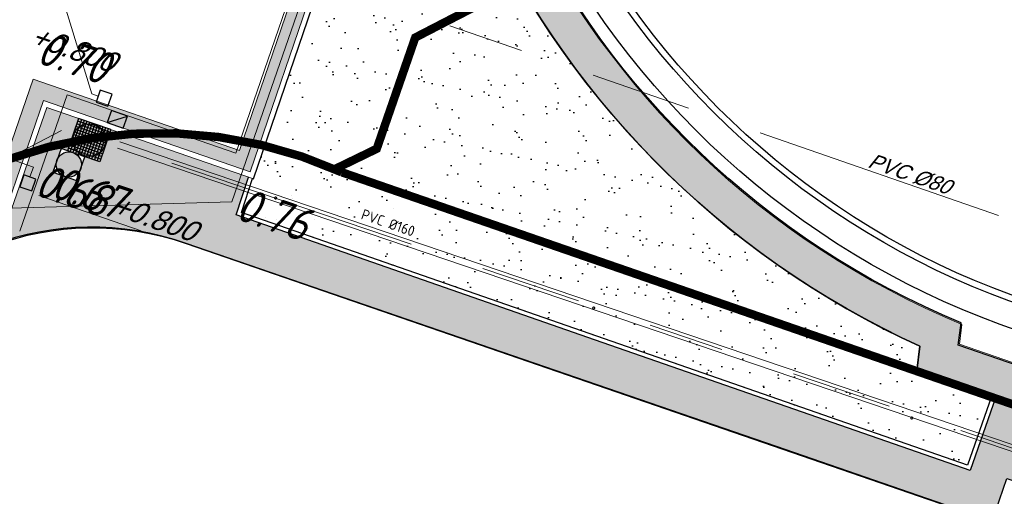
# Model space of a CAD drawing. Header units: metres. Extents: x 128615 to 129083, y 455669 to 456034.
# Tile 39 of 158: x 128745 to 128769, y 455886 to 455898. Entities that reach past the tile are written whole.
import ezdxf
from ezdxf.lldxf.tags import DXFTag

# ---------------------------------------------------------------- set-up
doc = ezdxf.new("R2010")
doc.units = ezdxf.units.M
doc.linetypes.add('DASHED', pattern=[19.049999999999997, 12.7, -6.35])
doc.linetypes.add('RI-AWZI_TERREINRIOLERING', pattern=[19.8, 6, -1.8, 2.4, -1.8, 1.8, -1.8, 2.4, -1.8])
for name, color, linetype, lineweight in [('B-ME-RI-KOLK-G', 7, 'Continuous', 25), ('B-WE-OG-HOOGTELIJN-G', 7, 'Continuous', 18), ('B-XX-RI-AWZI_TERREINRIOLERING-G', 10, 'RI-AWZI_TERREINRIOLERING', 18), ('B-XX-VH-BESTRATING-V', 1, 'Continuous', 18)]:
    doc.layers.add(name, color=color, linetype=linetype, lineweight=lineweight)
for name, color, linetype in [('B-ME-RI-PUT-G', 7, 'Continuous'), ('B-XX-GR-GRAS-G', 90, 'Continuous'), ('B-XX-GR-KRUIDEN-G', 98, 'Continuous'), ('B-XX-KL-ELEKTRA-G_HDSR', 190, 'HDSR_Elektra'), ('B-XX-OG-BEBOUWING-G', 1, 'Continuous'), ('B-XX-RI-AWZI_TERREINRIOLERING-T25_HDSR', 7, 'Continuous'), ('B-XX-VH-KANTVERHARDING-G', 60, 'Continuous')]:
    doc.layers.add(name, color=color, linetype=linetype)
doc.styles.add('ISO', font='Iso.shx', dxfattribs={"height": 50})
doc.styles.get("Standard").update_dxf_attribs({"font": 'arial.ttf'})
doc.styles.add('TAUW-ISOCP', font='tcb_isocp.shx')
doc.styles.add('tcb_isocp', font='tcb_isocp.shx')
doc.styles.add('WB025', font='ISO.SHX', dxfattribs={"height": 2.5})
tags = doc.linetypes.add('HDSR_Elektra', pattern='A,25,-2,["E",Standard,S=1.5,R=0,X=0,Y=-0.75],-4', length=31).pattern_tags.tags
tags[6] = DXFTag(74, 10)

# ---------------------------------------------------------------- blocks, each defined once
blk = doc.blocks.new('*U184')
at = {"layer": 'B-ME-RI-KOLK-G'}
blk.add_hatch(color=256, dxfattribs=at).paths.add_polyline_path([(0.1997073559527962, -0.1502915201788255), (0.1997073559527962, 0.1497084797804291), (-0.2002926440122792, -0.1502915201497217)])
blk.add_lwpolyline([(0.1997073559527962, -0.1502915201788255), (0.1997073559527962, 0.1497084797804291), (-0.2002926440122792, 0.1497084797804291), (-0.2002926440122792, -0.1502915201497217)], close=True, dxfattribs=at)
blk.add_lwpolyline([(-0.2002926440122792, -0.1502915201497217), (0.1997073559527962, 0.1497084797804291)], dxfattribs=at)

msp = doc.modelspace()

# ---------------------------------------------------------------- hatches: boundary and pattern name
at = {"layer": 'B-XX-GR-GRAS-G'}
h = msp.add_hatch(dxfattribs=at)
h.set_pattern_fill('AR-SAND', color=256, scale=0.01999999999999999, angle=-116.5632943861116, style=0)
h.set_pattern_definition([(18.40658155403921, (128738.9979208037, 455858.1422880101), (0.2899431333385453, 0.935445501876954), [0, -0.7721600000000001, 0, -0.8636, 0, -0.8255]), (348.4065815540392, (128738.9979208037, 455858.1422880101), (1.318547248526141, 1.060693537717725), [0, -0.4165599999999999, 0, -0.6959599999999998, 0, -0.2666999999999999]), (308.4065815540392, (128738.4074554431, 455858.3466790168), (1.495894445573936, -0.5147657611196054), [0, -0.2539999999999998, 0, -0.9143999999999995, 0, -1.193799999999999]), (298.4065815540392, (128738.4074554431, 455858.3466790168), (1.588945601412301, -0.07820251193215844), [0, -0.1269999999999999, 0, -0.5994399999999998, 0, -0.6857999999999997])])
edge = h.paths.add_edge_path()
edge.add_line((128766.8871882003, 455889.8136429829), (128766.8125473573, 455889.2303789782))
edge.add_line((128766.8125473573, 455889.2303789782), (128768.5870535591, 455888.6161293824))
edge.add_line((128768.5870535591, 455888.6161293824), (128768.016585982, 455886.9832510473))
edge.add_line((128768.016585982, 455886.9832510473), (128750.76186543, 455892.9985157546))
edge.add_line((128750.76186543, 455892.9985157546), (128751.0194740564, 455893.8047980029))
edge.add_line((128751.0194740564, 455893.8047980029), (128751.0474754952, 455893.7952610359))
edge.add_line((128751.0474754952, 455893.7952610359), (128752.6640072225, 455898.5380107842))
edge.add_line((128752.6640072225, 455898.5380107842), (128752.4113081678, 455899.432390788))
edge.add_line((128752.4113081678, 455899.432390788), (128756.2729437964, 455900.5974951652))
edge.add_arc((128775.6531717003, 455909.0573338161), 21.14620778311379, 203.5821859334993, 245.5095457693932)
at = {"layer": 'B-XX-GR-KRUIDEN-G'}
h = msp.add_hatch(dxfattribs=at)
h.set_pattern_fill('SWAMP', color=256, scale=0.2, angle=-116.5632943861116, style=0)
h.set_pattern_definition([(340.9065815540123, (128738.9979208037, 455858.1422880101), (3.839350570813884, 3.326515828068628), [0.6349999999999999, -4.444999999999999]), (70.90658155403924, (128739.2979540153, 455858.0384307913), (-0.9611808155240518, 4.988231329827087), [0.3174999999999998, -8.481319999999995]), (70.90658155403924, (128739.3729632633, 455858.0124661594), (-0.9611808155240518, 4.988231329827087), [0.2539999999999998, -8.544819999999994]), (70.90658155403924, (128739.2229447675, 455858.0643954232), (-0.9611808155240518, 4.988231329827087), [0.2539999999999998, -8.544819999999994]), (40.90658155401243, (128739.4479706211, 455857.9865021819), (-0.9611719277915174, 4.988233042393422), [0.2032, -4.876799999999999]), (100.9065815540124, (128739.1479374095, 455858.0903594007), (-4.8005224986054, 1.661717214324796), [0.2032, -4.8768])])
edge = h.paths.add_edge_path()
edge.add_line((128948.4118116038, 455833.4579504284), (128948.6455033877, 455826.0782791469))
edge.add_line((128948.6455033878, 455826.0782791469), (128943.9095911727, 455812.3966981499))
edge.add_line((128943.9095911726, 455812.3966981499), (128941.3888850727, 455813.2785094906))
edge.add_line((128941.3888850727, 455813.2785094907), (128942.1339618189, 455815.4309623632))
edge.add_arc((128932.745274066, 455818.888458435), 10.00508554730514, -20.21683048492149, 71.17534409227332)
edge.add_line((128935.9736453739, 455828.358376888), (128892.1860483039, 455843.579290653))
edge.add_arc((128893.6952972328, 455847.9211051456), 4.596649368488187, -157.04283936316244, -109.16785423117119, ccw=False)
edge.add_arc((128894.4307678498, 455848.232645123), 5.395382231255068, 162.5112662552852, 202.9571606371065, ccw=False)
edge.add_line((128889.2847814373, 455849.8540560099), (128901.8557516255, 455885.6735668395))
edge.add_line((128901.8557516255, 455885.6735668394), (128887.2242848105, 455890.7225570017))
edge.add_line((128887.2242848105, 455890.7225570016), (128887.1817624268, 455890.5997140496))
edge.add_line((128887.1817624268, 455890.5997140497), (128874.5146120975, 455895.1035688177))
edge.add_line((128874.5146120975, 455895.1035688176), (128873.5283828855, 455892.2544503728))
edge.add_arc((128867.280722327, 455871.995513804), 21.20041917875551, 72.86074229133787, 176.4358647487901)
edge.add_line((128846.121308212, 455873.313454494), (128835.0103701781, 455877.1887525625))
edge.add_arc((128817.5916042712, 455889.2204382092), 21.17014088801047, -34.63404912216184, -24.22743715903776)
edge.add_line((128836.8971577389, 455880.5330640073), (128837.0847450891, 455880.5150973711))
edge.add_line((128837.0847450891, 455880.5150973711), (128838.2442237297, 455883.7950644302))
edge.add_line((128838.2442237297, 455883.7950644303), (128838.0851409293, 455883.9110295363))
edge.add_arc((128817.5916042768, 455889.2204382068), 21.17014088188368, -14.52468191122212, 21.05836036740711)
edge.add_line((128837.3478955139, 455896.8272655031), (128838.4437976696, 455897.45125095))
edge.add_line((128838.4437976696, 455897.45125095), (128836.9196742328, 455900.519436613))
edge.add_line((128836.9196742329, 455900.519436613), (128835.8290882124, 455899.9707426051))
edge.add_arc((128817.5916042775, 455889.2204382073), 21.17014088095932, 30.51773535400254, 65.7725628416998)
edge.add_line((128826.2789784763, 455908.5259916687), (128826.2969451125, 455908.713579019))
edge.add_line((128826.2969451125, 455908.7135790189), (128823.0169780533, 455909.8730576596))
edge.add_line((128823.0169780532, 455909.8730576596), (128822.9010129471, 455909.7139748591))
edge.add_arc((128817.591604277, 455889.2204382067), 21.17014088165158, 75.47531808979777, 155.5873596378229)
edge.add_line((128798.3142327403, 455897.9701702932), (128798.1176121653, 455897.9799474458))
edge.add_line((128798.1176121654, 455897.9799474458), (128797.7211869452, 455896.8585281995))
edge.add_line((128797.7211869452, 455896.8585281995), (128793.8072384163, 455898.2133509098))
edge.add_arc((128775.6531717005, 455909.0573338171), 21.14620778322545, -30.85117203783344, -24.45064201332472)
edge.add_line((128794.9029489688, 455900.3047239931), (128795.4902118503, 455900.2458409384))
edge.add_line((128795.4902118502, 455900.2458409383), (128796.7020683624, 455903.7467742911))
edge.add_line((128796.7020683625, 455903.746774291), (128796.1976420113, 455904.0486570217))
edge.add_arc((128775.6531716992, 455909.057333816), 21.14620778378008, -13.70124981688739, 21.18853243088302)
edge.add_line((128795.3698146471, 455916.7003760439), (128797.9082227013, 455917.9559061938))
edge.add_line((128797.9082227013, 455917.9559061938), (128796.4067381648, 455921.1222890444))
edge.add_line((128796.4067381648, 455921.1222890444), (128793.8362756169, 455919.8525566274))
edge.add_arc((128775.6531717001, 455909.0573338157), 21.1462077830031, 30.69740409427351, 65.54935799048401)
edge.add_line((128784.4057815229, 455928.3071110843), (128784.4646645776, 455928.8943739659))
edge.add_line((128784.4646645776, 455928.8943739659), (128780.9637312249, 455930.1062304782))
edge.add_line((128780.9637312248, 455930.1062304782), (128780.6618484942, 455929.6018041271))
edge.add_arc((128775.6531717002, 455909.0573338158), 21.14620778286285, 76.298750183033, 155.5095457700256)
edge.add_line((128756.4094808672, 455917.8233173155), (128755.8262168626, 455917.8979581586))
edge.add_line((128755.8262168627, 455917.8979581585), (128754.6142224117, 455914.3971073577))
edge.add_line((128754.6142224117, 455914.3971073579), (128755.1121866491, 455914.0802848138))
edge.add_arc((128775.6531716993, 455909.057333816), 21.1462077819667, 166.2589379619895, 191.7043835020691)
edge.add_line((128754.9466508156, 455904.7675673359), (128751.1985842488, 455903.6584638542))
edge.add_line((128751.1985842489, 455903.6584638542), (128751.1173775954, 455903.9197317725))
edge.add_line((128751.1173775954, 455903.9197317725), (128741.4969709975, 455907.2999279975))
edge.add_line((128741.4969709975, 455907.2999279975), (128757.0495062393, 455938.2990116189))
edge.add_line((128757.0495062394, 455938.2990116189), (128795.963293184, 455925.5684809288))
edge.add_line((128795.963293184, 455925.5684809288), (128808.0815679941, 455921.3936663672))
edge.add_line((128808.0815679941, 455921.3936663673), (128811.5859768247, 455919.9881814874))
edge.add_line((128811.5859768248, 455919.9881814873), (128842.9440111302, 455909.6012506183))
edge.add_line((128842.9440111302, 455909.6012506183), (128874.3253125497, 455899.2845629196))
edge.add_line((128874.3253125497, 455899.2845629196), (128897.3942134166, 455890.0887698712))
edge.add_line((128897.3942134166, 455890.0887698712), (128932.249899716, 455875.2515896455))
edge.add_line((128932.249899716, 455875.2515896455), (128958.9784740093, 455863.874893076))
edge.add_line((128958.9784740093, 455863.8748930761), (128948.4118116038, 455833.4579504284))
h.paths.add_polyline_path([(128845.694092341, 455904.4570519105), (128848.0856081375, 455905.5477301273), (128849.2310223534, 455903.2376735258), (128848.6444501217, 455901.5319182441), (128846.8291906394, 455902.1678003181)], flags=16)
at = {"layer": 'B-XX-VH-BESTRATING-V'}
h = msp.add_hatch(dxfattribs=at)
h.set_pattern_fill('AR-B88', color=256, scale=0.001999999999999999, angle=-116.5632943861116, style=0)
h.set_pattern_definition([(340.9065815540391, (222427.1499990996, -244828.0170875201), (0.1329372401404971, 0.384042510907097), []), (70.90658155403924, (222427.1499990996, -244828.0170875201), (-0.05908401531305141, 0.4505111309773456), [0.4063999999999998, -0.4063999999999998])])
h.paths.add_polyline_path([(128802.6831891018, 455871.9683862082), (128802.3461751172, 455873.6753526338), (128799.7344619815, 455873.2101704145), (128799.9911473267, 455871.4906072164)], flags=17)
h.paths.add_polyline_path([(128809.7716455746, 455870.5194527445, -0.3830161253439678), (128798.1585253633, 455894.985336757), (128798.0410408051, 455895.0629989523), (128798.7426580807, 455897.047754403), (128798.8906188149, 455897.0403969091, -0.3816233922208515), (128823.2619809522, 455908.681307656), (128823.3492469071, 455908.8010204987), (128824.2202072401, 455908.4931332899), (128824.5146119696, 455909.3436393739), (128823.0169780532, 455909.8730576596), (128822.9010129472, 455909.7139748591, 0.3645239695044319), (128798.3142327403, 455897.9701702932), (128798.1176121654, 455897.9799474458), (128797.7211869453, 455896.8585281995), (128797.6878571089, 455896.7642437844), (128793.7546200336, 455898.1257432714, 0.02914402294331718), (128794.9029489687, 455900.3047239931), (128795.4902118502, 455900.2458409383), (128796.7020683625, 455903.746774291), (128796.1976420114, 455904.0486570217, 0.1534224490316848), (128795.3698146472, 455916.7003760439), (128797.9082227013, 455917.9559061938), (128796.4067381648, 455921.1222890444), (128793.836275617, 455919.8525566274, 0.153253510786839), (128784.4057815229, 455928.3071110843), (128784.4646645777, 455928.8943739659), (128780.9637312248, 455930.1062304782), (128780.6618484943, 455929.6018041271, 0.3600753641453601), (128756.4094808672, 455917.8233173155), (128755.8262168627, 455917.8979581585), (128754.6142224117, 455914.3971073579), (128755.1121866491, 455914.0802848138, 0.1126862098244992), (128754.9672368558, 455904.6693726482), (128751.228268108, 455903.5629613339), (128751.4681974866, 455902.791031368), (128753.7546102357, 455903.4609714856), (128754.4147722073, 455901.0245720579), (128752.1405026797, 455900.3908550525), (128752.3841142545, 455899.5286384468), (128756.2328856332, 455900.6898615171), (128756.2729437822, 455900.5974951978, 0.1850112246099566), (128766.8871882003, 455889.8136429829), (128766.8125473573, 455889.2303789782), (128768.6815525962, 455888.5834183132), (128768.0780292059, 455886.8559226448), (128758.9954711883, 455890.0228108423), (128750.6369597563, 455892.9361511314), (128750.9249881, 455893.8376432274), (128746.1363612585, 455895.4945688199), (128745.0365227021, 455892.3228495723, 0.145715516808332), (128741.8477927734, 455889.9544302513, -0.3237883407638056), (128749.4031400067, 455892.2733416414), (128767.1030434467, 455886.1714937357), (128768.6009545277, 455885.6525632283), (128768.9522127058, 455886.6663736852), (128771.9254436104, 455885.6870242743), (128771.6102218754, 455884.6115276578), (128780.1756717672, 455881.6469653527), (128791.5501526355, 455877.7101819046, -0.1901935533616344), (128799.0036448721, 455871.3153469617), (128799.9911473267, 455871.4906072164), (128799.7344619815, 455873.2101704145), (128802.3461751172, 455873.6753526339), (128802.6831891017, 455871.9683862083), (128803.3650649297, 455872.0894043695), (128804.9044082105, 455870.3143797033), (128805.6418993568, 455866.7162066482), (128804.8351694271, 455864.5433848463), (128800.4828560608, 455863.6959360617), (128800.1636573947, 455861.953330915), (128804.3746034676, 455860.4957017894), (128801.189211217, 455851.2934192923), (128801.8191947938, 455851.0775833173), (128806.9899085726, 455866.0979061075), (128809.2715134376, 455865.3078385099), (128809.5798165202, 455866.1984955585), (128807.4969410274, 455866.9266101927), (128806.7155608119, 455871.0576591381, 0.02837327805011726), (128808.8418721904, 455869.94306667), (128808.8320950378, 455869.7464460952), (128810.5925307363, 455869.1241265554), (128810.8869354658, 455869.9746326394), (128809.7642880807, 455870.3714920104)])
h.paths.add_polyline_path([(128802.1708073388, 455874.7161668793), (128798.1990629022, 455874.016585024, -0.00197751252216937), (128798.2689034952, 455873.9273473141), (128802.2531375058, 455874.6291290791, -0.001414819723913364)], flags=0)
h.paths.add_polyline_path([(128799.2250375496, 455875.0005329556, -1), (128799.9806637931, 455874.7389711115, -1)], flags=0)
h.paths.add_polyline_path([(128795.5535477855, 455877.1010864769), (128794.9865558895, 455877.2973520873), (128795.1828215, 455877.8643439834), (128795.7498133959, 455877.6680783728)], flags=0)
h.paths.add_polyline_path([(128795.0846886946, 455877.5808480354, -1), (128795.6516805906, 455877.3845824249, -1)], flags=0)
h.paths.add_polyline_path([(128789.8363600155, 455884.0321790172, -1), (128789.9308586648, 455883.9994680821, -1)], flags=0)
h.paths.add_polyline_path([(128789.5422703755, 455884.3809320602, -1), (128789.7312676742, 455884.3155101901, -1)], flags=0)
h.paths.add_polyline_path([(128789.7062138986, 455884.7031730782, -1), (128789.8007125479, 455884.6704621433, -1)], flags=0)
h.paths.add_polyline_path([(128789.1901890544, 455884.2549662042, -1), (128789.2846877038, 455884.2222552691, -1)], flags=0)
h.paths.add_polyline_path([(128781.9076581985, 455884.7022655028), (128781.5157294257, 455884.1839190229), (128780.9016399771, 455884.3964875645), (128780.9140405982, 455885.0462086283), (128781.5357940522, 455885.2351897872)], flags=16)
h.paths.add_polyline_path([(128770.2230062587, 455889.5529180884), (128769.9358075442, 455889.1015149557), (128767.7981038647, 455889.8415879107), (128767.8655687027, 455890.3687766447, -0.3785461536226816), (128756.1487559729, 455914.4874992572), (128755.6973528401, 455914.7746979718), (128756.4374257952, 455916.9124016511), (128756.9646145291, 455916.8449368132, -0.3786081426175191), (128781.0875670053, 455928.5605714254), (128781.3605012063, 455929.0166266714), (128783.4982048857, 455928.2765537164), (128783.4448275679, 455927.7442016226, -0.1719370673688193), (128793.4723990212, 455918.6689969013), (128795.985380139, 455919.910335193), (128796.7157271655, 455918.3701539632), (128794.2182550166, 455917.1348712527, -0.1722066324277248), (128795.1564093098, 455903.6229385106), (128795.6124645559, 455903.3500043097), (128794.8723916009, 455901.2123006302), (128794.340039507, 455901.265677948, -0.3784841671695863)], flags=16)
h.paths.add_polyline_path([(128772.6322610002, 455885.201210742), (128772.0652691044, 455885.3974763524), (128772.2615347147, 455885.9644682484), (128772.8285266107, 455885.768202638)], flags=16)
h.paths.add_polyline_path([(128772.1634019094, 455885.6809723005, -1), (128772.7303938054, 455885.48470669, -1)], flags=0)
h.paths.add_polyline_path([(128746.8429795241, 455893.7547216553), (128746.2759876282, 455893.9509872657), (128746.4722532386, 455894.5179791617), (128747.0392451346, 455894.3217135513)], flags=16)
h.paths.add_polyline_path([(128746.3741204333, 455894.2344832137, -1), (128746.9411123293, 455894.0382176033, -1)], flags=0)
h.paths.add_polyline_path([(128786.8876797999, 455882.5506637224), (128788.2286606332, 455882.0864799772), (128788.4249262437, 455882.6534718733), (128787.0839454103, 455883.1176556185)], flags=8)
h.paths.add_polyline_path([(128787.8560286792, 455886.7387165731), (128789.8270005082, 455886.0564599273), (128790.0232661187, 455886.6234518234), (128788.0522942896, 455887.3057084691)], flags=8)
h.paths.add_polyline_path([(128780.9670642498, 455884.5893507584), (128781.6393546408, 455884.3566358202), (128781.8159936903, 455884.8669285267), (128781.1437032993, 455885.0996434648)], flags=8)
h.paths.add_polyline_path([(128790.3023911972, 455883.5528374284), (128790.9593818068, 455883.3254185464), (128791.1556474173, 455883.8924104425), (128790.4986568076, 455884.1198293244)], flags=8)
edge = h.paths.add_edge_path(flags=16)
edge.add_arc((128786.9524666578, 455865.1426516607), 14.3259422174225, 37.8213863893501, 70.95297360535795)
edge.add_line((128791.6276532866, 455878.6842634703), (128773.0238165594, 455885.1535321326))
edge.add_line((128773.0238165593, 455885.1535321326), (128773.3153738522, 455886.0005636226))
edge.add_line((128773.3153738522, 455886.0005636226), (128769.6490773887, 455887.2857430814))
edge.add_line((128769.6490773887, 455887.2857430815), (128769.9427154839, 455888.1467148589))
edge.add_line((128769.9427154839, 455888.1467148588), (128770.3133981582, 455888.0183845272))
edge.add_line((128770.3133981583, 455888.0183845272), (128770.6302207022, 455888.5163487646))
edge.add_arc((128775.6531717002, 455909.0573338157), 21.14620778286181, -103.7410620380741, -33.63390409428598)
edge.add_line((128793.2593696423, 455897.3447808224), (128797.3878885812, 455895.9156840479))
edge.add_line((128797.3878885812, 455895.915684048), (128796.9581335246, 455894.6999803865))
edge.add_line((128796.9581335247, 455894.6999803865), (128797.1153368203, 455894.5960624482))
edge.add_arc((128817.5916042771, 455889.2204382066), 21.17014088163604, 165.2901148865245, 223.5699829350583)
edge.add_line((128802.2531375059, 455874.6291290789), (128798.2689034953, 455873.927347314))
h = msp.add_hatch(dxfattribs=at)
h.set_pattern_fill('BRICK', color=256, scale=0.03307086, angle=-116.5097316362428)
h.set_pattern_definition([(340.9065815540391, (128781.00315288, 455850.7668853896), (0.0686929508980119, 0.1984471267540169), []), (70.90658155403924, (128781.00315288, 455850.7668853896), (-0.3968942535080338, 0.1373859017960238), [0.2099999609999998, -0.2099999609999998]), (70.90658155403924, (128781.2016000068, 455850.6981924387), (-0.3968942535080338, 0.1373859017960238), [-0.2099999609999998, 0.2099999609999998])])
edge = h.paths.add_edge_path()
edge.add_line((128831.6126664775, 455838.8346340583), (128839.0652869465, 455860.4902585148))
edge.add_line((128839.0652869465, 455860.4902585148), (128836.3034510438, 455861.4412710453))
edge.add_line((128836.3034510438, 455861.4412710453), (128833.541615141, 455862.3922835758))
edge.add_arc((128834.2946828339, 455864.407557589), 2.151381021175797, 165.7586443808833, 249.5102871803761, ccw=False)
edge.add_line((128832.2094179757, 455864.936812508), (128832.7229766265, 455866.3634640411))
edge.add_line((128832.7229766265, 455866.3634640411), (128829.5305935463, 455867.4960062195))
edge.add_line((128829.5305935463, 455867.4960062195), (128825.7790093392, 455865.6897798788))
edge.add_line((128825.7790093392, 455865.6897798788), (128824.1892600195, 455861.2288345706))
edge.add_line((128824.1892600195, 455861.2288345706), (128829.3480097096, 455859.4118744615))
edge.add_arc((128828.6821113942, 455857.5376763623), 1.98897940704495, -20.160679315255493, 70.43999003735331, ccw=False)
edge.add_line((128830.5492255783, 455856.8521665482), (128825.085613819, 455841.0700632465))
edge.add_arc((128820.6003911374, 455842.5189337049), 4.713432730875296, 246.4303146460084, 342.09788309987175, ccw=False)
edge.add_line((128818.7156584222, 455838.1987218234), (128794.9887339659, 455846.4591081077))
edge.add_line((128794.9887339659, 455846.4591081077), (128740.4443933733, 455865.3829613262))
edge.add_arc((128742.7378552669, 455872.1050294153), 7.102546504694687, 156.7495911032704, 251.16118143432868, ccw=False)
edge.add_line((128736.2121179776, 455874.9087625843), (128740.8492055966, 455888.4475361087))
edge.add_arc((128747.4193090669, 455885.7839878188), 7.08948158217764, 110.50432189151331, 157.9321541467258, ccw=False)
edge.add_line((128744.936019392, 455892.4243207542), (128746.0560372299, 455895.6599412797))
edge.add_line((128746.0560372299, 455895.6599412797), (128750.9663574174, 455893.9602221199))
edge.add_line((128750.9663574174, 455893.9602221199), (128752.5278960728, 455898.5416274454))
edge.add_line((128752.5278960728, 455898.5416274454), (128752.0152830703, 455900.3559231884))
edge.add_line((128752.0152830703, 455900.3559231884), (128751.9765845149, 455900.3451798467))
edge.add_line((128751.9765845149, 455900.3451798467), (128751.0126086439, 455903.818817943))
edge.add_line((128751.0126086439, 455903.818817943), (128743.3040688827, 455906.5354959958))
edge.add_line((128743.3040688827, 455906.5354959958), (128719.892912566, 455838.9029857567))
edge.add_line((128719.892912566, 455838.9029857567), (128720.2712589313, 455838.7734198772))
edge.add_line((128720.2712589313, 455838.7734198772), (128743.5504862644, 455906.0245387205))
edge.add_line((128743.5504862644, 455906.0245387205), (128750.6829467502, 455903.5108851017))
edge.add_line((128750.6829467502, 455903.5108851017), (128752.1090925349, 455898.5527556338))
edge.add_line((128752.1090925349, 455898.5527556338), (128750.717407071, 455894.4696833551))
edge.add_line((128750.717407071, 455894.4696833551), (128745.8088863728, 455896.1687796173))
edge.add_line((128745.8088863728, 455896.1687796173), (128744.6185725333, 455892.7300809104))
edge.add_arc((128747.419309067, 455885.7839878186), 7.489481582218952, 111.9598016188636, 158.0177529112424)
edge.add_line((128740.4743136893, 455888.5874452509), (128735.6521931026, 455874.5084362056))
edge.add_arc((128742.711383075, 455872.0759849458), 7.466524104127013, 160.9871051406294, 251.273710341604)
edge.add_line((128740.3142736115, 455865.0047157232), (128794.856583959, 455846.0815660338))
edge.add_line((128794.856583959, 455846.0815660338), (128818.5714073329, 455837.8252763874))
edge.add_arc((128820.6003911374, 455842.5189337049), 5.113432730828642, 246.6220382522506, 342.0506229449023)
edge.add_line((128825.4649488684, 455840.9430934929), (128830.9260443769, 455856.717928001))
edge.add_arc((128828.6821113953, 455857.5376763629), 2.388979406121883, 339.9318582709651, 430.4537588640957)
edge.add_line((128829.4813863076, 455859.7889831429), (128824.7008226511, 455861.4727425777))
edge.add_line((128824.7008226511, 455861.4727425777), (128826.1020253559, 455865.4046131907))
edge.add_line((128826.1020253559, 455865.4046131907), (128829.4604913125, 455867.0964502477))
edge.add_line((128829.4604913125, 455867.0964502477), (128832.2105117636, 455866.120842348))
edge.add_line((128832.2105117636, 455866.120842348), (128831.8267665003, 455865.0548087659))
edge.add_arc((128834.2946828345, 455864.4075575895), 2.551381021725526, 165.3042260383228, 249.6319906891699)
edge.add_line((128833.4066780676, 455862.0156979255), (128838.5569163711, 455860.2422612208))
edge.add_line((128838.5569163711, 455860.2422612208), (128831.2322111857, 455838.9583295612))
edge.add_arc((128836.4510621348, 455837.3560573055), 5.459274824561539, 162.9326608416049, 251.688394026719)
edge.add_line((128834.7358411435, 455832.1732300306), (128868.2102711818, 455820.5590485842))
edge.add_arc((128870.243457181, 455825.3755239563), 5.22802833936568, 247.1138597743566, 340.4610631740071)
edge.add_line((128875.1704265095, 455823.6270235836), (128882.5907182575, 455844.7795449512))
edge.add_arc((128880.2053561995, 455845.6949556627), 2.55498119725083, 339.0051081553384, 400.5811834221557)
edge.add_line((128882.1458260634, 455847.357034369), (128879.1820600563, 455850.9862143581))
edge.add_line((128879.1820600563, 455850.9862143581), (128886.2461834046, 455856.9579368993))
edge.add_arc((128882.7728296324, 455860.6776088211), 5.089218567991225, 313.038728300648, 342.0620473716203)
edge.add_line((128887.6146643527, 455859.110196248), (128893.0181774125, 455874.5159597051))
edge.add_arc((128882.8722026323, 455877.7590635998), 10.65169127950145, 342.2738127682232, 419.290512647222)
edge.add_line((128888.3118646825, 455886.917043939), (128886.2148499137, 455887.872679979))
edge.add_line((128886.2148499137, 455887.872679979), (128886.1094443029, 455887.4783866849))
edge.add_line((128886.1094443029, 455887.4783866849), (128888.1745737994, 455886.5274173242))
edge.add_arc((128882.8857705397, 455877.7600346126), 10.23906438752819, -17.723255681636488, 58.900096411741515, ccw=False)
edge.add_line((128892.6388684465, 455874.6430616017), (128887.2355901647, 455859.2379771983))
edge.add_arc((128882.7728296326, 455860.677608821), 4.689218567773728, 313.1287842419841, 342.12093767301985, ccw=False)
edge.add_line((128885.978569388, 455857.2553283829), (128883.1729931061, 455854.8264816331))
edge.add_line((128883.1729931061, 455854.8264816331), (128878.5836409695, 455851.0866857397))
edge.add_line((128878.5836409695, 455851.0866857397), (128881.839104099, 455847.1002356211))
edge.add_arc((128880.2053561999, 455845.6949556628), 2.15498119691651, -21.143024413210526, 40.70070699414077, ccw=False)
edge.add_line((128882.2152704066, 455844.9176598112), (128877.8010034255, 455832.3322089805))
edge.add_line((128877.8010034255, 455832.3322089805), (128874.7932273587, 455823.7601450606))
edge.add_arc((128870.243457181, 455825.3755239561), 4.828028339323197, 246.96541338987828, 340.45278373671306, ccw=False)
edge.add_line((128868.354313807, 455820.9324400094), (128834.8638834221, 455832.552191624))
edge.add_arc((128836.4510621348, 455837.3560573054), 5.059274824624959, 163.0072479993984, 251.7166439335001, ccw=False)

# ---------------------------------------------------------------- linework, layer by layer
at = {"layer": 'B-ME-RI-KOLK-G', "lineweight": -3}
for points in [[(128747.3044403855, 455895.6210379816), (128747.5879363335, 455895.5229051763), (128747.6860691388, 455895.8064011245), (128747.4025731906, 455895.9045339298)], [(128745.4928165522, 455893.605732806), (128745.7763125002, 455893.5076000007), (128745.8744453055, 455893.7910959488), (128745.5909493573, 455893.8892287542)]]:
    msp.add_lwpolyline(points, close=True, dxfattribs=at)
at = {"layer": 'B-ME-RI-PUT-G'}
for p, q in [((128746.8908395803, 455895.2312920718), (128746.6259536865, 455894.4658278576)), ((128746.9546282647, 455895.2092182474), (128746.689742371, 455894.4437540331)), ((128747.0184169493, 455895.1871444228), (128746.7535310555, 455894.4216802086)), ((128747.0822056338, 455895.1650705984), (128746.81731974, 455894.3996063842)), ((128747.63422997, 455894.9026174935), (128746.8687657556, 455895.1675033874)), ((128747.1459943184, 455895.1429967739), (128746.8811084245, 455894.3775325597)), ((128747.6563037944, 455894.9664061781), (128746.8908395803, 455895.2312920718)), ((128747.5459346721, 455894.6474627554), (128746.7804704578, 455894.9123486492)), ((128747.5680084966, 455894.7112514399), (128746.8025442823, 455894.9761373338)), ((128747.590082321, 455894.7750401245), (128746.8246181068, 455895.0399260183)), ((128747.6121561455, 455894.838828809), (128746.8466919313, 455895.1037147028)), ((128747.2097830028, 455895.1209229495), (128746.944897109, 455894.3554587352)), ((128747.2735716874, 455895.0988491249), (128747.0086857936, 455894.3333849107)), ((128747.337360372, 455895.0767753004), (128747.0724744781, 455894.3113110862)), ((128747.4011490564, 455895.054701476), (128747.1362631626, 455894.2892372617)), ((128747.4649377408, 455895.0326276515), (128747.2000518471, 455894.2671634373)), ((128747.5287264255, 455895.010553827), (128747.2638405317, 455894.2450896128)), ((128747.59251511, 455894.9884800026), (128747.3276292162, 455894.2230157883)), ((128747.6563037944, 455894.9664061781), (128747.3914179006, 455894.2009419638)), ((128747.4797131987, 455894.4560967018), (128746.7142489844, 455894.7209825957)), ((128747.5017870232, 455894.5198853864), (128746.7363228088, 455894.7847712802)), ((128747.5238608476, 455894.5836740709), (128746.7583966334, 455894.8485599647)), ((128747.3914179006, 455894.2009419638), (128746.6259536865, 455894.4658278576)), ((128747.4134917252, 455894.2647306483), (128746.648027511, 455894.5296165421)), ((128747.4355655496, 455894.3285193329), (128746.6701013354, 455894.5934052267)), ((128747.457639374, 455894.3923080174), (128746.6921751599, 455894.6571939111))]:
    msp.add_line(p, q, dxfattribs=at)
msp.add_lwpolyline([(128746.2759876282, 455893.9509872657), (128746.8429795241, 455893.7547216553), (128747.0392451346, 455894.3217135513), (128746.4722532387, 455894.5179791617)], close=True, dxfattribs=at)
for centre, radius in [((128747.1411287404, 455894.7161170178), 0.39), ((128746.6576163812, 455894.1363504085), 0.3000000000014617)]:
    msp.add_circle(centre, radius, dxfattribs=at)
at = {"layer": 'B-XX-GR-GRAS-G'}
msp.add_lwpolyline([(128766.8871882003, 455889.8136429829), (128766.8125473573, 455889.2303789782), (128768.5870535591, 455888.6161293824), (128768.016585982, 455886.9832510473), (128750.76186543, 455892.9985157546), (128751.0194740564, 455893.8047980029), (128751.0474754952, 455893.7952610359), (128752.6640072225, 455898.5380107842), (128752.4113081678, 455899.432390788), (128756.2729437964, 455900.5974951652, 0.1850112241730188)], format="xyb", close=True, dxfattribs=at)
at = {"layer": 'B-XX-KL-ELEKTRA-G_HDSR', "linetype": 'DASHED', "const_width": 0.1999999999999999}
for points in [[(128752.977452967, 455894.026098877), (128753.9758382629, 455894.5110309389), (128754.8917434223, 455897.1569934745), (128774.9981220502, 455907.5518738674)], [(128753.1471591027, 455893.9513070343), (128799.1721532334, 455878.0196444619), (128800.8774551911, 455871.6250585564), (128799.2131202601, 455866.8169598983)]]:
    msp.add_lwpolyline(points, dxfattribs=at)
msp.add_lwpolyline([(128753.1472648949, 455893.9512704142, 0.2968485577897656), (128741.7483529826, 455892.1900873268)], format="xyb", dxfattribs=at)
at = {"layer": 'B-XX-OG-BEBOUWING-G'}
msp.add_lwpolyline([(128793.4723990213, 455918.6689969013), (128795.9853801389, 455919.910335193), (128796.7157271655, 455918.3701539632), (128794.2182550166, 455917.1348712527, -0.1722066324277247), (128795.1564093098, 455903.6229385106), (128795.6124645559, 455903.3500043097), (128794.8723916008, 455901.2123006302), (128794.340039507, 455901.265677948, -0.3784841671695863), (128770.2230062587, 455889.5529180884), (128769.9358075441, 455889.1015149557), (128767.7981038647, 455889.8415879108), (128767.8655687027, 455890.3687766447, -0.3785461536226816), (128756.1487559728, 455914.4874992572), (128755.6973528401, 455914.7746979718), (128756.4374257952, 455916.9124016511), (128756.9646145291, 455916.8449368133, -0.3786081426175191), (128781.0875670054, 455928.5605714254), (128781.3605012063, 455929.0166266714), (128783.4982048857, 455928.2765537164), (128783.4448275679, 455927.7442016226, -0.1719370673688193)], format="xyb", close=True, dxfattribs=at)
msp.add_lwpolyline([(128740.7104892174, 455867.001201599, -0.8211431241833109), (128742.7497860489, 455880.2179392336), (128742.9237099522, 455880.7030481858), (128742.9251228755, 455880.7018900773, -0.8358298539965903), (128749.4478241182, 455892.2579372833), (128767.1030434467, 455886.1714937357), (128768.6009545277, 455885.6525632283), (128768.9522127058, 455886.6663736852), (128771.9254436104, 455885.6870242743), (128771.6102218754, 455884.6115276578), (128780.1756717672, 455881.6469653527), (128791.5404289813, 455877.7135431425, -0.1903928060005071)], format="xyb", dxfattribs=at)
msp.add_lwpolyline([(128791.5404289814, 455877.7135431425), (128763.4743795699, 455887.4273997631), (128749.4478242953, 455892.2579375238)], dxfattribs=at)
for radius in [19.93842131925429, 19.33842131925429, 19.18842131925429]:
    msp.add_circle((128775.6531716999, 455909.0573338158), radius, dxfattribs=at)
msp.add_arc((128747.1930521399, 455885.9117600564), 6.734831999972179, 70.44007432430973, 230.6756460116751, dxfattribs=at)
at = {"layer": 'B-XX-RI-AWZI_TERREINRIOLERING-G'}
for points in [[(128747.3535067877, 455895.7627859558), (128747.2014500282, 455895.8154207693), (128746.1275168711, 455899.343294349)], [(128750.5328556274, 455893.2485013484), (128752.5194173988, 455898.9874814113)], [(128787.4685294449, 455886.4486360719), (128752.7433034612, 455898.468856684)], [(128743.0454821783, 455893.160451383), (128746.4796164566, 455894.9450307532)], [(128773.540873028, 455885.8785362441), (128747.841696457, 455894.6000308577)], [(128750.5328556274, 455893.2485013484), (128739.0593474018, 455892.920561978), (128730.6975489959, 455868.7641551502), (128746.5588242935, 455863.273736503)]]:
    msp.add_lwpolyline(points, dxfattribs=at)
at = {"layer": 'B-XX-RI-AWZI_TERREINRIOLERING-G', "flags": 128}
msp.add_lwpolyline([(128745.7326973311, 455893.8401623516), (128745.8144746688, 455894.0764089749), (128739.9504406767, 455896.1062584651)], dxfattribs=at)
at = {"layer": 'B-XX-RI-AWZI_TERREINRIOLERING-G', "linetype": 'Continuous'}
for points in [[(128773.5670345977, 455885.954137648), (128747.8678580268, 455894.6756322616)], [(128773.5147114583, 455885.8029348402), (128747.8155348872, 455894.5244294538)]]:
    msp.add_lwpolyline(points, dxfattribs=at)
at = {"layer": 'B-XX-RI-AWZI_TERREINRIOLERING-G'}
for centre in [(128751.5729407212, 455893.3396393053), (128759.1330811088, 455890.7234823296), (128766.6932214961, 455888.107325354)]:
    msp.add_circle(centre, 0.025, dxfattribs=at)
at = {"layer": 'B-XX-VH-BESTRATING-V'}
for p, q in [((128752.21154872, 455899.0083189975), (128750.6238773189, 455894.4084161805)), ((128746.6152480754, 455895.7960128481), (128745.4892854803, 455892.5502328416)), ((128750.6238773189, 455894.4084161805), (128746.6152480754, 455895.7960128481)), ((128748.3775077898, 455892.5563480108), (128745.9423540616, 455893.4005388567))]:
    msp.add_line(p, q, dxfattribs=at)
at = {"layer": 'B-XX-VH-BESTRATING-V', "ltscale": 0.5}
msp.add_lwpolyline([(128781.122774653, 455928.5754367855, 0.3794766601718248), (128756.9305025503, 455916.824866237), (128756.4561320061, 455916.8805793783), (128755.727770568, 455914.7764153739), (128756.1350687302, 455914.5269367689, 0.3794766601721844), (128767.8856392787, 455890.3346646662), (128767.8299261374, 455889.860294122), (128769.9340901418, 455889.1319326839), (128770.1835687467, 455889.5392308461, 0.379476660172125), (128794.3758408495, 455901.2898013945), (128794.8502113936, 455901.2340882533), (128795.5785728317, 455903.3382522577), (128795.1712746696, 455903.5877308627, 0.3794766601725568), (128783.4207041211, 455927.7800029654), (128783.4764172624, 455928.2543735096), (128781.372253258, 455928.9827349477)], format="xyb", close=True, dxfattribs=at)
at = {"layer": 'B-XX-VH-BESTRATING-V'}
for points in [[(128794.8501271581, 455846.0630092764), (128776.3089342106, 455852.50780791), (128752.5392642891, 455860.7784352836), (128740.3078168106, 455864.9861589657, -0.4138194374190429), (128735.6521931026, 455874.5084362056), (128740.4743136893, 455888.5874452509, -0.2037156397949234), (128744.6185725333, 455892.7300809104), (128745.8088863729, 455896.1687796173), (128750.7174070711, 455894.4696833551), (128752.109092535, 455898.5527556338), (128751.5911509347, 455900.2382174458), (128750.6829467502, 455903.5108851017), (128743.5504862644, 455906.0245387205), (128720.2712589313, 455838.7734198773), (128723.5752764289, 455837.6419488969), (128729.3545601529, 455854.3377226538), (128730.4914183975, 455857.6569755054, -0.4158503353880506), (128737.5441658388, 455861.0866553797), (128737.5441658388, 455861.0866553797), (128754.3612985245, 455855.2598972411, -0.4298859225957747), (128760.0133899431, 455842.8877252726), (128760.0133899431, 455842.8877252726), (128751.0899095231, 455817.1086747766), (128750.3530107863, 455817.3616005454)], [(128752.0152726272, 455900.3559601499), (128752.5278960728, 455898.5416274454), (128750.9663574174, 455893.9602221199), (128746.0560372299, 455895.6599412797), (128744.936019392, 455892.4243207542, 0.2099485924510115), (128740.8492055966, 455888.4475361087), (128736.2121179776, 455874.9087625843, 0.435061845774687), (128740.4379362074, 455865.3644035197), (128752.6700491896, 455861.1564508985), (128776.4403838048, 455852.8855922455), (128794.9822768, 455846.4405503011), (128808.9676709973, 455841.5111932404), (128818.7156584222, 455838.1987218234, 0.4434917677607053), (128825.085613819, 455841.0700632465), (128827.706058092, 455848.6433218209), (128830.5492255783, 455856.8521665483, 0.417287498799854), (128829.3480097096, 455859.4118744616), (128824.1892600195, 455861.2288345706), (128825.7790093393, 455865.6897798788), (128827.2624553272, 455866.4370701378)], [(128752.1405026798, 455900.3908550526), (128752.6640072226, 455898.5380107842), (128751.0474754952, 455893.7952610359), (128746.1363612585, 455895.4945688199), (128745.0365227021, 455892.3228495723, 0.212013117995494), (128740.9710241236, 455888.4020033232), (128736.3351042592, 455874.8666392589, 0.4383998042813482), (128740.5468745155, 455865.464404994), (128752.7125542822, 455861.2793059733), (128776.4831049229, 455853.0083721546), (128795.0252254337, 455846.5632511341), (128809.0101929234, 455841.6340444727), (128818.7626814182, 455838.3200435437, 0.4439321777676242), (128824.9623179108, 455841.1112936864), (128827.5832045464, 455848.685830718), (128830.4267840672, 455856.8958650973, 0.417445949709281), (128829.304651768, 455859.2893178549), (128824.0230021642, 455861.1495644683), (128825.6739727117, 455865.7823007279), (128827.2047040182, 455866.5576945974)]]:
    msp.add_lwpolyline(points, format="xyb", dxfattribs=at)
at = {"layer": 'B-XX-VH-KANTVERHARDING-G'}
msp.add_lwpolyline([(128768.6815248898, 455888.5833390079), (128766.8125473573, 455889.2303789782), (128766.8871882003, 455889.8136429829, -0.1862425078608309), (128756.2328856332, 455900.6898615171, -0.1862425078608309)], format="xyb", dxfattribs=at)
for points in [[(128768.6815248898, 455888.5833390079), (128768.078029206, 455886.8559226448), (128758.9954711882, 455890.0228108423), (128750.6369597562, 455892.9361511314), (128750.9247966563, 455893.8370440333)], [(128768.5870272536, 455888.6160540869), (128768.016585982, 455886.9832510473), (128759.0283950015, 455890.1172355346), (128750.76186543, 455892.9985157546), (128751.0194740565, 455893.8047980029)]]:
    msp.add_lwpolyline(points, dxfattribs=at)

# ---------------------------------------------------------------- block references
at = {"layer": 'B-ME-RI-KOLK-G', "rotation": 340.8943232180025}
msp.add_blockref('*U184', (128747.8108289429, 455895.2116020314), dxfattribs=at)

# ---------------------------------------------------------------- texts
at = {"layer": 'B-WE-OG-HOOGTELIJN-G'}
for s, height, rotation, style, oblique, p in [('+0.800', 0.4999999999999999, 340.9065796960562, 'TAUW-ISOCP', 20.00023775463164, (128745.7072247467, 455896.9904723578)), ('0.70', 0.7999999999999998, 341.1994003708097, 'ISO', 13.5, (128745.8459424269, 455896.5706920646, 0.702691)), ('0.68', 0.7999999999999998, 341.1994003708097, 'ISO', 13.5, (128745.8022678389, 455893.4235065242, 0.681533)), ('0.67', 0.7999999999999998, 341.1994003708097, 'ISO', 13.5, (128746.1889836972, 455893.3749999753, 0.672328)), ('0.76', 0.7999999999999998, 341.1994003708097, 'ISO', 13.5, (128750.5803754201, 455892.8496455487, 0.757288)), ('+0.800', 0.4999999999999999, 340.9065796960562, 'TAUW-ISOCP', 20.00023775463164, (128747.6370721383, 455892.9655082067))]:
    msp.add_text(s, height=height, rotation=rotation, dxfattribs=dict(at, style=style, oblique=oblique)).set_placement(p)
at = {"layer": 'B-XX-RI-AWZI_TERREINRIOLERING-T25_HDSR', "style": 'tcb_isocp', "oblique": 20.00023775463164}
msp.add_text('PVC %%12980', height=0.36, rotation=340.906581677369, dxfattribs=at).set_placement((128765.6239535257, 455894.0823708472))
at = {"layer": 'B-XX-RI-AWZI_TERREINRIOLERING-T25_HDSR', "style": 'WB025'}
msp.add_text('PVC %%c160', height=0.25, rotation=340.9120216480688, dxfattribs=at).set_placement((128753.5850109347, 455892.8470968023))

doc.saveas('drawing.dxf')
